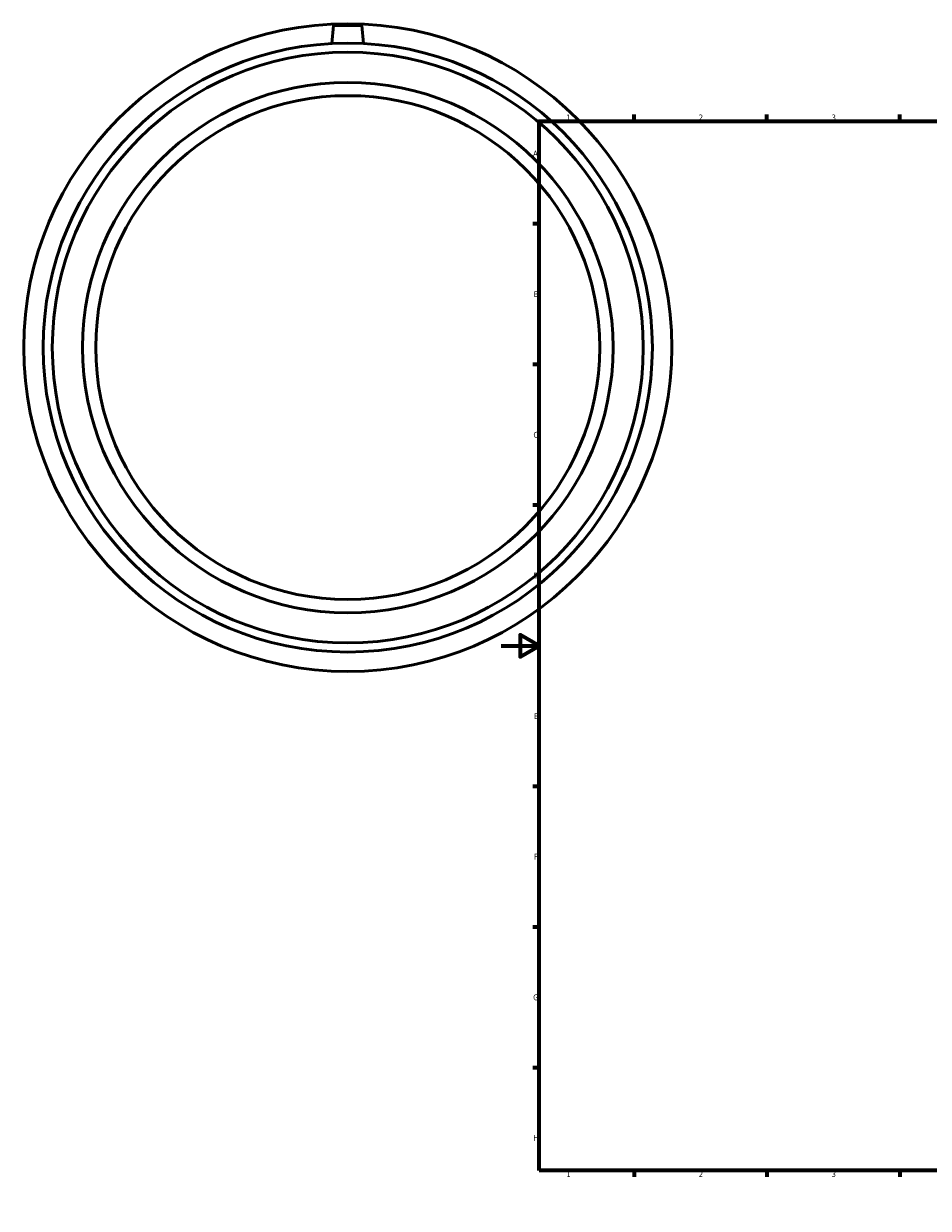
# Model space of a CAD drawing. Header units: millimetres. Extents: x -252 to 1139, y -304 to 1225.
# Tile 1 of 4: x -252 to 225, y 0 to 625. Entities that reach past the tile are written whole.
import ezdxf

# ---------------------------------------------------------------- set-up
doc = ezdxf.new("R2010")
doc.units = ezdxf.units.MM
doc.layers.add('Border (ANSI)', color=7, linetype='Continuous', lineweight=70)
doc.layers.add('Visible (ANSI)', color=7, linetype='Continuous', lineweight=50)
doc.styles.add('Note Text (ANSI)', font='tahoma.ttf')

# ---------------------------------------------------------------- blocks, each defined once
blk = doc.blocks.new('Borders Default Border')
at = {"layer": 'Border (ANSI)'}
for p, q in [((70.08, 574), (70.08, 577.45)), ((140.17, 574), (140.17, 577.45)), ((210.25, 574), (210.25, 577.45)), ((280.33, 574), (280.33, 577.45)), ((350.42, 574), (350.42, 577.45)), ((490.58, 574), (490.58, 577.45)), ((560.67, 574), (560.67, 577.45)), ((630.75, 574), (630.75, 577.45)), ((700.83, 574), (700.83, 577.45)), ((770.92, 574), (770.92, 577.45)), ((20, 519.75), (16.55, 519.75)), ((821, 519.75), (824.45, 519.75)), ((20, 445.5), (16.55, 445.5)), ((821, 445.5), (824.45, 445.5)), ((20, 371.25), (16.55, 371.25)), ((821, 371.25), (824.45, 371.25)), ((20, 222.75), (16.55, 222.75)), ((821, 222.75), (824.45, 222.75)), ((20, 148.5), (16.55, 148.5)), ((821, 148.5), (824.45, 148.5)), ((20, 74.25), (16.55, 74.25)), ((821, 74.25), (824.45, 74.25)), ((70.08, 20), (70.08, 16.55)), ((140.17, 20), (140.17, 16.55)), ((210.25, 20), (210.25, 16.55)), ((280.33, 20), (280.33, 16.55)), ((350.42, 20), (350.42, 16.55)), ((490.58, 20), (490.58, 16.55)), ((560.67, 20), (560.67, 16.55)), ((630.75, 20), (630.75, 16.55)), ((700.83, 20), (700.83, 16.55)), ((770.92, 20), (770.92, 16.55))]:
    blk.add_line(p, q, dxfattribs=at)
at = {"layer": 'Border (ANSI)', "flags": 128}
for points in [[(420.5, 594), (420.5, 574), (414.73, 584), (426.27, 584), (420.5, 574)], [(20, 20), (20, 574), (821, 574), (821, 20), (20, 20)], [(0, 297), (20, 297), (10, 302.77), (10, 291.23), (20, 297)], [(841, 297), (821, 297), (831, 302.77), (831, 291.23), (821, 297)], [(420.5, 0), (420.5, 20), (414.73, 10), (426.27, 10), (420.5, 20)]]:
    blk.add_lwpolyline(points, dxfattribs=at)
at = {"layer": 'Border (ANSI)', "color": 230, "true_color": 0xff0080, "attachment_point": 7, "style": 'Note Text (ANSI)'}
for s, insert, char_height in [('1', (34.35, 574.4), 3.05), ('2', (104.2, 574.4), 3.05), ('3', (174.26, 574.34), 3.05), ('4', (244.23, 574.4), 3.05), ('5', (314.48, 574.34), 3.05), ('6', (384.49, 574.34), 3.05), ('7', (454.6, 574.4), 3.05), ('8', (524.63, 574.33), 3.05), ('9', (594.7, 574.34), 3.05), ('10', (663.96, 574.34), 3.048), ('11', (734.04, 574.4), 3.048), ('12', (804.13, 574.4), 3.048), ('A', (16.78, 555.35), 3.05), ('A', (821.63, 555.35), 3.05), ('B', (17.15, 481.1), 3.05), ('B', (821.99, 481.1), 3.05), ('C', (16.95, 406.8), 3.05), ('C', (821.8, 406.8), 3.05), ('D', (16.96, 332.6), 3.05), ('D', (821.81, 332.6), 3.05), ('E', (17.21, 258.35), 3.05), ('E', (822.05, 258.35), 3.05), ('F', (17.29, 184.1), 3.05), ('F', (822.14, 184.1), 3.05), ('G', (16.81, 109.79), 3.05), ('G', (821.66, 109.79), 3.05), ('H', (16.97, 35.6), 3.05), ('H', (821.81, 35.6), 3.05), ('1', (34.35, 16.55), 3.05), ('2', (104.2, 16.55), 3.05), ('3', (174.26, 16.49), 3.05), ('4', (244.23, 16.55), 3.05), ('5', (314.48, 16.49), 3.05), ('6', (384.49, 16.49), 3.05), ('7', (454.6, 16.55), 3.05), ('8', (524.63, 16.48), 3.05), ('9', (594.7, 16.49), 3.05), ('10', (663.96, 16.49), 3.048), ('11', (734.04, 16.55), 3.048), ('12', (804.13, 16.55), 3.048)]:
    blk.add_mtext(s, dxfattribs=dict(at, insert=insert, char_height=char_height))

msp = doc.modelspace()

# ---------------------------------------------------------------- linework, layer by layer
at = {"layer": 'Visible (ANSI)'}
for p, q in [((-88.541, 624.427), (-89.37, 614.951)), ((-73.541, 624.427), (-88.541, 624.427)), ((-73.541, 624.427), (-72.712, 614.951))]:
    msp.add_line(p, q, dxfattribs=at)
for radius in [171, 160.74, 155.918, 140, 133]:
    msp.add_circle((-81.041, 454.427), radius, dxfattribs=at)

# ---------------------------------------------------------------- block references
msp.add_blockref('Borders Default Border', (0, 0))

doc.saveas('drawing.dxf')
